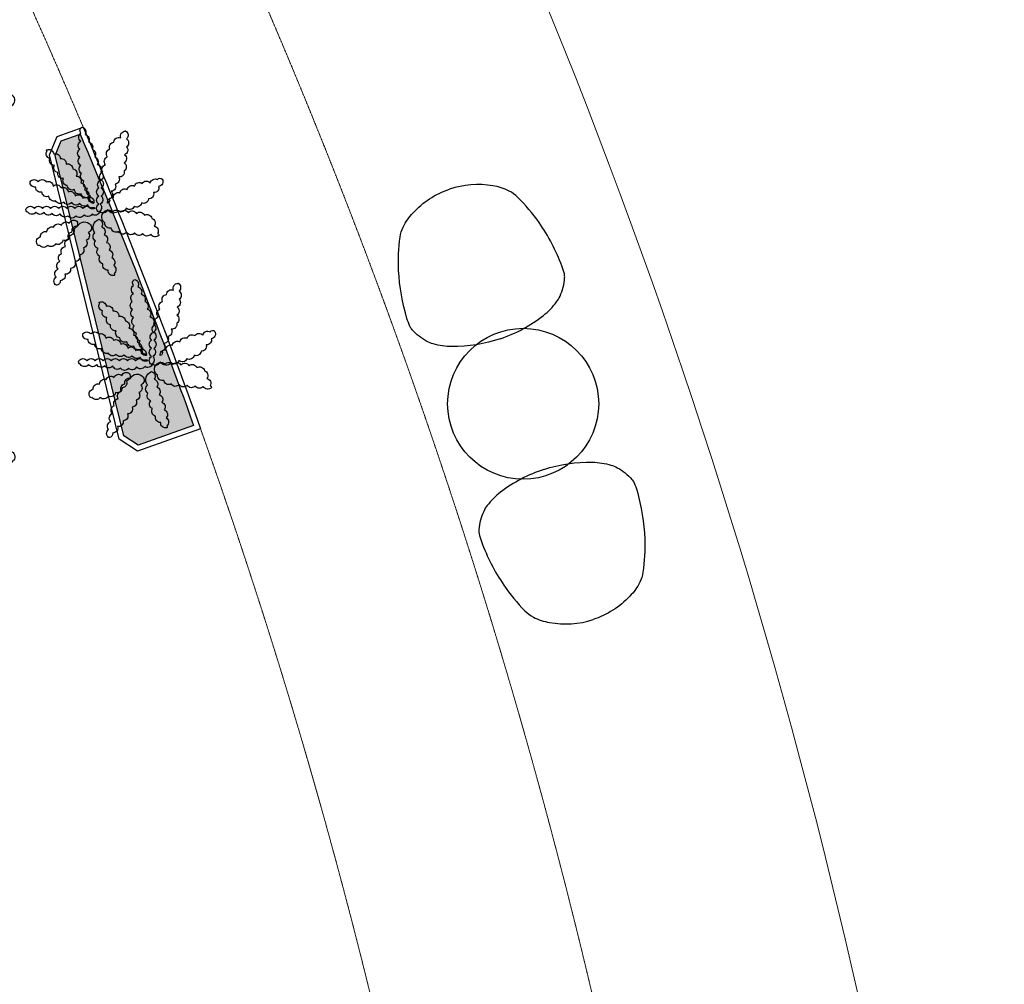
# Model space of a CAD drawing. Header units: millimetres. Extents: x 121304 to 134337, y 15060 to 32301.
# Tile 4 of 5: x 129774 to 134337, y 20379 to 24853. Entities that reach past the tile are written whole.
import ezdxf

# ---------------------------------------------------------------- set-up
doc = ezdxf.new("R2010")
doc.units = ezdxf.units.MM
doc.header["$LTSCALE"] = 2
doc.linetypes.add('HIDDEN', pattern=[0.375, 0.25, -0.125])
doc.layers.add('0_F&B AREA', color=3, linetype='Continuous', lineweight=0)
for name, color, linetype in [('Carpentry', 2, 'Continuous'), ('hn-furniture-loose', 5, 'Continuous'), ('New-Equipment', 1, 'Continuous'), ('Planter', 1, 'Continuous')]:
    doc.layers.add(name, color=color, linetype=linetype)

# ---------------------------------------------------------------- blocks, each defined once
blk = doc.blocks.new('A$C4B84193C')
at = {"layer": 'hn-furniture-loose', "color": 1}
for p, q in [((307.9495092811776, -222.380576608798), (337.3338530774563, -251.7649204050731)), ((222.380576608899, -307.9495092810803), (251.7649204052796, -337.3338530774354))]:
    blk.add_line(p, q, dxfattribs=at)
blk.add_lwpolyline([(112.469349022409, 112.4693490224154), (-112.469349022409, -112.4693490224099, 0.4338480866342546), (-110.0392403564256, -185.4535228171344), (97.37874879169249, -366.9442633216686, 0.3948479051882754), (165.6593182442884, -364.6707676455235), (364.6707676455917, -165.6593182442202, 0.394847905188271), (366.9442633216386, -97.37874879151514), (185.4535228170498, 110.0392403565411, 0.433848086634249)], format="xyb", close=True, dxfattribs=at)
for points in [[(346.4166519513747, -347.3551039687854, 0.0355456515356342), (401.3383355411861, -286.0988267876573, 0.1764659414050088), (454.1335611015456, -102.0495129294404, 0.1786027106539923)], [(296.7377052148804, -296.7377052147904, 0.03241096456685), (343.0953788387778, -244.4850648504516, 0.0489445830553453), (414.8866594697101, -120.7970564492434)], [(318.6054991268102, -318.6054991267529, 0.0352893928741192), (369.3966402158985, -262.0144830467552, 0.1827744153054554), (414.2434028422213, -105.0118218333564)], [(296.7377052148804, -296.7377052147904, -0.03241096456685), (244.4850648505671, -343.0953788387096, -0.0274534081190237), (126.4629032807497, -414.8603393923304)], [(318.6054991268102, -318.6054991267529, 0.0150408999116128), (262.0144830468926, -369.3966402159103, -0.1682733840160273), (105.0118218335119, -414.2434028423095)], [(346.4166519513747, -347.3551039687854, -0.0893250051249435), (286.0988267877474, -401.3383355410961, -0.180911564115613), (102.0495129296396, -454.1335611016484, -0.1786027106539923)]]:
    blk.add_lwpolyline(points, format="xyb", dxfattribs=at)
for centre, start, end in [((434.1884819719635, -103.5306673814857), 4.247083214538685, 184.2470832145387), ((103.5306673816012, -434.1884819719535), 85.75291678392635, 265.7529167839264)]:
    blk.add_arc(centre, 19.99999999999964, start, end, dxfattribs=at)
blk = doc.blocks.new('Planter')
at = {"layer": 'Planter', "color": 85, "true_color": 0x67a552}
for points in [[(-107.6361946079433, -51.05282098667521, -0.52056705), (-136.4801468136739, -59.30063410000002, -0.52056705), (-165.3240036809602, -67.54878062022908, -0.52056705), (-195.2416810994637, -69.7697213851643, -0.52056705), (-224.8602617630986, -74.53833538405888, -0.52056705), (-254.8601622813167, -74.6155940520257, -0.52056705), (-283.6226030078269, -66.08787434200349, -0.52056705), (-313.6104022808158, -65.23236586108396, -0.52056705), (-343.3259723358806, -61.11109223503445, -0.52056705), (-373.3204449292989, -60.5352330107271, -0.52056705), (-403.3203997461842, -60.48316593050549, -0.52056705), (-409.1019991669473, -46.33837958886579, -0.52056705), (-379.1019991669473, -46.33837958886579, -0.52056705), (-349.1019991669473, -46.33837958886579, -0.52056705), (-319.1019991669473, -46.33837958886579, -0.52056705), (-289.1019991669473, -46.33837958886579, -0.52056705), (-259.1019991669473, -46.33837958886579, -0.52056705), (-229.1019991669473, -46.33837958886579, -0.52056705), (-199.1019991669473, -46.33837958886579, -0.52056705), (-169.1019991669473, -46.33837958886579, -0.52056705), (-154.7402192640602, -46.33837958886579, -0.52056705), (-181.5684237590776, -32.91275321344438, -0.52056705), (-211.201387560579, -28.23435003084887, -0.52056705), (-240.9556278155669, -24.4022244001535, -0.52056705), (-270.9153599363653, -22.84837394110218, -0.52056705), (-300.53530885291, -18.08826615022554, -0.52056705), (-325.537000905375, -1.507693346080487, -0.52056705), (-351.1640667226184, 14.08889274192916, -0.52056705), (-374.7066695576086, 32.68313517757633, -0.52056705), (-394.9709320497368, 52.66409562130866, -0.52056705), (-364.9709320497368, 52.66409562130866, -0.52056705), (-334.9709320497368, 52.66409562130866, -0.52056705), (-309.6945626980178, 36.50534714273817, -0.52056705), (-280.4464943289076, 29.83073129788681, -0.52056705), (-254.2216180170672, 15.26172781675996, -0.52056705), (-228.1767545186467, 0.3733066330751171, -0.52056705), (-199.3623224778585, -7.977053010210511, -0.52056705), (-172.3698805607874, -21.06934384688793, -0.52056705), (-159.4505749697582, -27.48061399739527, -0.52056705), (-178.1818523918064, -4.046893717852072, -0.52056705), (-205.725108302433, 7.842978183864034, -0.52056705), (-231.1235094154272, 23.80923074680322, -0.52056705), (-257.5209721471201, 38.06314113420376, -0.52056705), (-271.3850692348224, 64.66740417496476, -0.52056705), (-292.1539561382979, 86.31580681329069, -0.52056705), (-305.1789331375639, 113.3407947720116, -0.52056705), (-321.7426349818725, 138.3536670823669, -0.52056705), (-332.2219057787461, 166.4638944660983, -0.52056705), (-333.7356064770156, 170.5243364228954, -0.52056705), (-307.69378318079, 155.630598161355, -0.52056705), (-283.1466460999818, 138.3842054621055, -0.52056705), (-261.8105033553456, 117.2946579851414, -0.52056705), (-236.6320347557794, 100.9837806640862, -0.52056705), (-223.947322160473, 73.79742257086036, -0.52056705), (-207.1992214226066, 48.90764310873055, -0.52056705), (-193.6704440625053, 22.13130685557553, -0.52056705), (-178.4152750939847, -3.700453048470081, -0.52056705), (-159.7101863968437, -27.15508280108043, -0.52056705), (-159.4505749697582, -27.48061399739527, -0.52056705), (-171.6261309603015, -0.0624478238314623, -0.52056705), (-182.5315730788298, 27.88520560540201, -0.52056705), (-195.8426091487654, 54.7704491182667, -0.52056705), (-204.4847716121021, 83.49871095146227, -0.52056705), (-206.5191348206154, 113.4296542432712, -0.52056705), (-210.7245447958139, 143.133433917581, -0.52056705), (-211.2296641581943, 173.1291811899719, -0.52056705), (-207.2700014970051, 202.8667175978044, -0.52056705), (-206.6325135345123, 232.8599436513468, -0.52056705), (-201.8442439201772, 255.383487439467, -0.52056705), (-191.3184481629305, 227.2906480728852, -0.52056705), (-178.6049720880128, 200.1177290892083, -0.52056705), (-165.4463715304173, 173.1575504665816, -0.52056705), (-155.6304977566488, 144.8088534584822, -0.52056705), (-146.1227671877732, 116.3553289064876, -0.52056705), (-132.9959335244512, 89.37966880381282, -0.52056705), (-131.3039472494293, 59.4274204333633, -0.52056705), (-131.1894864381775, 29.42763878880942, -0.52056705), (-131.1886779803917, -0.5723612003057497, -0.52056705), (-135.6081287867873, -30.24504989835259, -0.52056705), (-140.5035662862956, -59.842933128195, -0.52056705), (-140.6091521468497, -60.48130670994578, -0.52056705), (-140.6091521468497, -30.48130670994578, -0.52056705), (-140.6091521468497, -0.481306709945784, -0.52056705), (-140.6091521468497, 29.51869329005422, -0.52056705), (-133.2605997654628, 58.60475142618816, -0.52056705), (-125.9763868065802, 87.70698916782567, -0.52056705), (-115.2690938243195, 115.7311551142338, -0.52056705), (-109.035969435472, 145.0764811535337, -0.52056705), (-99.11165472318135, 173.3873973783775, -0.52056705), (-84.32790001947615, 199.4918145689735, -0.52056705), (-59.03265653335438, 215.6210010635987, -0.52056705), (-42.21570333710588, 240.4643117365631, -0.52056705), (-41.69051332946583, 241.2401632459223, -0.52056705), (-37.97260798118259, 211.4714350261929, -0.52056705), (-37.15118470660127, 181.4826827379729, -0.52056705), (-44.91360316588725, 152.5043311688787, -0.52056705), (-46.07006141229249, 122.526629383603, -0.52056705), (-46.37875522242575, 92.52821762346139, -0.52056705), (-66.64896529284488, 70.4121921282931, -0.52056705), (-79.37022061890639, 43.24291420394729, -0.52056705), (-94.24446496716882, 17.18995170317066, -0.52056705), (-101.4201004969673, -11.93924764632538, -0.52056705), (-107.6361946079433, -27.48061399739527, -0.52056705), (-86.43190510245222, -6.258500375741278, -0.52056705), (-62.24636689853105, 11.49142192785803, -0.52056705), (-34.68512340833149, 23.33953811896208, -0.52056705), (-7.797417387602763, 36.64559932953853, -0.52056705), (20.49468039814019, 46.62343491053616, -0.52056705), (50.46898569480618, 47.86481397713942, -0.52056705), (77.62589050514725, 60.61246164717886, -0.52056705), (94.91120493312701, 62.09297841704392, -0.52056705), (81.50377303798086, 35.25567657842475, -0.52056705), (62.53157605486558, 12.01657716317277, -0.52056705), (43.74773456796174, -11.37503028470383, -0.52056705), (17.53939551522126, -25.97376187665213, -0.52056705), (-9.235622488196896, -39.50514801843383, -0.52056705), (-38.59200243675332, -45.68600203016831, -0.52056705), (-67.15270518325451, -54.86675682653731, -0.52056705)], [(-120.4993677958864, -60.29984459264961, -0.52056705), (-90.49936779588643, -60.29984459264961, -0.52056705), (-60.49936779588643, -60.29984459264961, -0.52056705), (-30.56429509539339, -62.27251344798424, -0.52056705), (-0.6762438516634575, -64.8617976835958, -0.52056705), (28.45712269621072, -72.02049544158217, -0.52056705), (56.14921283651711, -83.55947909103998, -0.52056705), (64.97378453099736, -112.2322350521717, -0.52056705), (77.36533694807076, -139.5534617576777, -0.52056705), (81.73029841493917, -146.378405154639, -0.52056705), (52.03231572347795, -142.1322511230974, -0.52056705), (22.10197922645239, -140.0889799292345, -0.52056705), (-7.776068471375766, -137.3867094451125, -0.52056705), (-37.68435012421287, -135.0426342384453, -0.52056705), (-67.58203083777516, -132.5670155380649, -0.52056705), (-94.67627565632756, -119.6867244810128, -0.52056705), (-117.6000778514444, -100.3347402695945, -0.52056705)], [(-221.9654844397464, -93.82626125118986, -0.52056705), (-232.7270403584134, -121.8296345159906, -0.52056705), (-249.0446840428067, -147.0037185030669, -0.52056705), (-273.31647997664, -164.6355057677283, -0.52056705), (-300.255445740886, -177.8374799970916, -0.52056705), (-329.8599363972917, -182.6928000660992, -0.52056705), (-359.8516392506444, -183.3983211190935, -0.52056705), (-368.9149285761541, -178.8533739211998, -0.52056705), (-356.3520971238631, -151.6104800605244, -0.52056705), (-332.8565572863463, -132.9568046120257, -0.52056705), (-308.0439787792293, -116.0945405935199, -0.52056705), (-279.1089762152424, -108.1720645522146, -0.52056705), (-249.896097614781, -101.3450795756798, -0.52056705)], [(-171.2172291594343, -106.9622125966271, -0.52056705), (-179.2998104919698, -135.8529010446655, -0.52056705), (-187.2227112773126, -164.7877873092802, -0.52056705), (-197.3150954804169, -193.0392258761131, -0.52056705), (-212.0959336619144, -219.1452945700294, -0.52056705), (-228.6534869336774, -244.1622374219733, -0.52056705), (-245.2678203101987, -269.1415073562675, -0.52056705), (-265.9853041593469, -290.8391077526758, -0.52056705), (-284.1669658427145, -314.7017810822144, -0.52056705), (-299.0030749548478, -331.1362239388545, -0.52056705), (-299.0030749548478, -301.1362239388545, -0.52056705), (-291.512271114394, -272.0864759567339, -0.52056705), (-285.3858113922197, -242.7186961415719, -0.52056705), (-278.5281992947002, -213.5129919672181, -0.52056705), (-263.434026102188, -187.5868288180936, -0.52056705), (-251.590430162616, -160.0236425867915, -0.52056705), (-239.2745614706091, -132.6682157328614, -0.52056705), (-218.403972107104, -111.1178445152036, -0.52056705)], [(-139.6297666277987, -86.84413899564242, -0.52056705), (-129.8238748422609, -115.1962903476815, -0.52056705), (-120.6364314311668, -143.754842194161, -0.52056705), (-111.4957716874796, -172.3284023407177, -0.52056705), (-101.7384753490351, -200.6973143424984, -0.52056705), (-92.64855650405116, -229.2870568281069, -0.52056705), (-85.2999472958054, -258.3731006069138, -0.52056705), (-83.69437330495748, -288.3301053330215, -0.52056705), (-83.6336509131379, -295.2110925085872, -0.52056705), (-106.1203616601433, -275.3528992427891, -0.52056705), (-125.192953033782, -252.1961235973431, -0.52056705), (-136.3604847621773, -224.3521613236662, -0.52056705), (-142.8777440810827, -195.0686278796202, -0.52056705), (-153.108250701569, -166.8669127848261, -0.52056705), (-154.9160311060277, -136.9214301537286, -0.52056705)]]:
    blk.add_lwpolyline(points, format="xyb", close=True, dxfattribs=at)
blk = doc.blocks.new('lounge chair 3')
at = {"layer": 'New-Equipment'}
for centre, radius, start, end in [((67306.56586232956, 29818.79488489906), 289.075587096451, 129.1009356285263, 136.8090696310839), ((67167.50256973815, 29986.93337558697), 70.9132264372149, 112.8549524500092, 127.5857119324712), ((67231.71788932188, 29829.93713689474), 240.5318202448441, 91.48327613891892, 112.4253635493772), ((67232.81610950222, 29962.24029839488), 108.3958049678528, 77.13120504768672, 93.87449172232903), ((67196.83196045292, 29742.68640740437), 330.7382440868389, 64.49117817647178, 79.5257717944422), ((67052.55038835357, 29440.30763295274), 665.7756976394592, 44.79744276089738, 64.49140018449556), ((67825.86410640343, 29344.70516765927), 992.2141795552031, 137.3736139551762, 150.5140347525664), ((67734.73676546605, 29410.19879334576), 880.73725391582, 151.3049142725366, 161.3681717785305), ((67054.67671149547, 29641.65832171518), 162.3834522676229, 162.0948655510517, 179.3723054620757), ((67142.83079320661, 29641.19130895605), 250.5378565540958, 179.4863660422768, 197.61531197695), ((67288.76619004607, 29676.32769580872), 400.4057732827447, 196.0876269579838, 225.316998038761)]:
    blk.add_arc(centre, radius, start, end, dxfattribs=at)
at = {"layer": 'New-Equipment', "extrusion": (0, 0, -1)}
for centre, radius, start, end in [((-67055.87903096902, 29436.97899033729), 665.7756976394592, 134.7974427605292, 154.4914001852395), ((-67358.25808931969, 29581.26093265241), 330.7378284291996, 154.4912148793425, 169.5258084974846), ((-67577.81161009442, 29617.24479780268), 108.3958049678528, 167.1312050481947, 183.8744917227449), ((-67445.50825823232, 29616.14630094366), 240.5320033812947, 181.4832090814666, 202.4252964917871), ((-67602.50477360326, 29551.93117172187), 70.9132264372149, 202.8549524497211, 217.5857119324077), ((-66960.27656567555, 30210.29270838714), 992.2141795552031, 227.3736139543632, 240.5140347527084), ((-67434.36628291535, 29690.99446431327), 289.075587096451, 219.1009356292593, 226.8090696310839), ((-67291.89909382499, 29673.19479202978), 400.4057732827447, 286.0876269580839, 315.3169980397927), ((-67025.77019136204, 30119.16536744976), 880.73725391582, 241.3049142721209, 251.3681717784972), ((-67256.76270697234, 29527.25939519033), 250.5378565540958, 269.4863660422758, 287.6153119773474), ((-67257.22971973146, 29439.10531347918), 162.3834522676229, 252.0948655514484, 269.3723054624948)]:
    blk.add_arc(centre, radius, start, end, dxfattribs=at)

msp = doc.modelspace()

# ---------------------------------------------------------------- hatches: boundary and pattern name
at = {"layer": 'Carpentry', "linetype": 'Continuous', "true_color": 0x67a552}
h = msp.add_hatch(dxfattribs=at)
h.set_pattern_fill('GOST_GLASS', color=85, scale=2)
h.set_pattern_definition([(45, (0, 0), (16.97056274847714, 0), [10, -14]), (45, (4.24264, 0), (16.97056274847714, 0), [4, -20]), (45, (0, 4.24264), (16.97056274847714, 0), [4, -20])])
edge = h.paths.add_edge_path()
edge.add_line((129937.5565092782, 24223.92916847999), (129965.9094362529, 24291.57526749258))
edge.add_line((129965.9094362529, 24291.57526749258), (130054.0349692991, 24323.01844217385))
edge.add_arc((105438.8700711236, 13974.25551483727), 26702.12046056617, 19.690034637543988, 22.802967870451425, ccw=False)
edge.add_line((130579.6951454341, 22971.04114491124), (130322.8854182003, 22879.41147943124))
edge.add_line((130322.8854182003, 22879.41147943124), (130256.6127683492, 22923.83549591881))
edge.add_line((130256.6127683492, 22923.83549591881), (129937.5565092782, 24223.92916847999))

# ---------------------------------------------------------------- linework, layer by layer
at = {"layer": '0_F&B AREA'}
msp.add_arc((105438.8700739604, 13974.25551137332), 28927.12046056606, 2.577333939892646, 39.31122699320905, dxfattribs=at)
at = {"layer": '0_F&B AREA', "color": 251, "linetype": 'HIDDEN', "ltscale": 5}
for centre, radius, start, end in [((105438.8700739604, 13974.25551137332), 27727.12046056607, 12.82646670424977, 33.48470169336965), ((105438.870253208, 13974.25561381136), 26727.12025425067, 22.85367935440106, 32.63287730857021), ((105438.8709614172, 13974.25576764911), 26727.11953700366, 13.00481979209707, 19.63639128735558)]:
    msp.add_arc(centre, radius, start, end, dxfattribs=at)
at = {"layer": 'Carpentry', "color": 1, "linetype": 'Continuous'}
for points in [[(129911.3104903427, 24225.98367868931), (129947.1174037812, 24311.41394181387), (130067.9033058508, 24354.51033041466, -0.01403899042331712), (130611.6535192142, 22955.90021885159), (130319.425868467, 22851.63344449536), (130234.6429497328, 22908.46530180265)], [(129937.5565092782, 24223.92916847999), (129965.9094362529, 24291.57526749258), (130054.0349692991, 24323.01844217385, -0.01358356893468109), (130579.6951454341, 22971.04114491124), (130322.8854182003, 22879.41147943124), (130256.6127683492, 22923.83549591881)]]:
    msp.add_lwpolyline(points, format="xyb", close=True, dxfattribs=at)
at = {"layer": 'New-Equipment'}
msp.add_circle((132106.864358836, 23071.95841990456), 349.9999999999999, dxfattribs=at)

# ---------------------------------------------------------------- block references
at = {"layer": 'hn-furniture-loose', "color": 1, "yscale": 1.315290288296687, "zscale": 1.315290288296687}
for p, xscale, rotation in [((129420.2484719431, 23977.59595337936), 1.315290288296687, 135.2698224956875), ((129420.2484719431, 23327.59595337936), -1.315290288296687, 44.73017750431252)]:
    msp.add_blockref('A$C4B84193C', p, dxfattribs=dict(at, xscale=xscale, rotation=rotation))
at = {"layer": 'New-Equipment', "xscale": -1, "rotation": 153.7959385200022}
msp.add_blockref('lounge chair 3', (84622.77581284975, 80025.98563818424), dxfattribs=at)
at = {"layer": 'New-Equipment', "rotation": 63.10549308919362}
msp.add_blockref('lounge chair 3', (128332.7674598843, -50983.8048535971), dxfattribs=at)
at = {"layer": 'Planter', "color": 2, "xscale": 1.25, "yscale": 1.25, "zscale": 1.25}
for p in [(130315.7324463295, 24035.91695369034), (130559.6019451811, 23329.66731857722)]:
    msp.add_blockref('Planter', p, dxfattribs=at)

doc.saveas('drawing.dxf')
